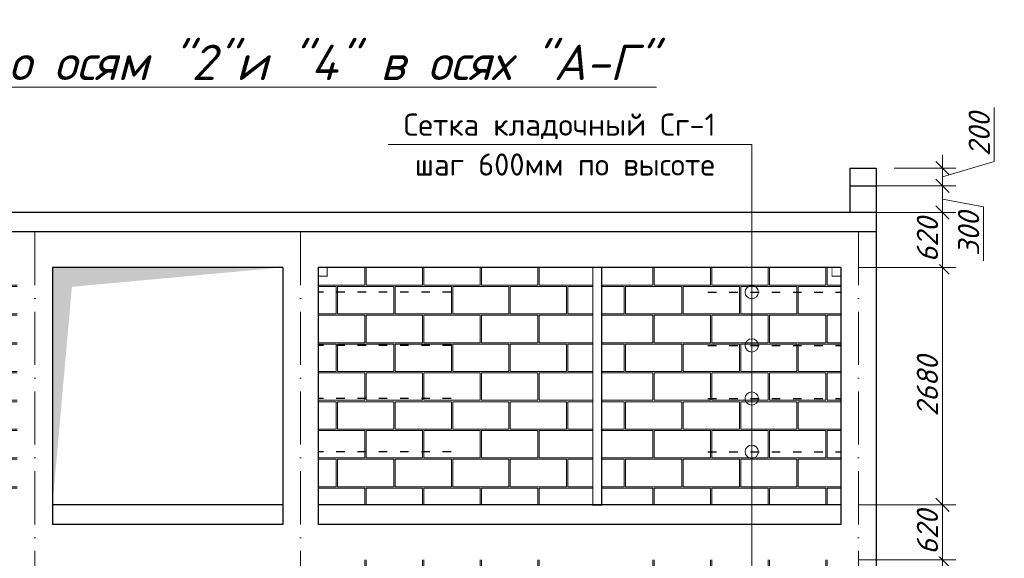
# Model space of a CAD drawing. Header units: millimetres. Extents: x 363306 to 7757304, y 1022887 to 1207196.
# Tile 250 of 256: x 1202031 to 1213146, y 1067769 to 1073847. Entities that reach past the tile are written whole.
import ezdxf

# ---------------------------------------------------------------- set-up
doc = ezdxf.new("R2010")
doc.units = ezdxf.units.MM
doc.linetypes.add('ACAD_ISO03W100', pattern=[30, 12, -18])
doc.linetypes.add('ACAD_ISO10W100', pattern=[18, 12, -3, 0, -3])
doc.layers.add('.', color=7, linetype='Continuous', lineweight=15)
doc.layers.add('0 @ 100', color=7, linetype='Continuous')
doc.styles.add('iso', font='isocpeur.TTF')
doc.styles.get("Standard").update_dxf_attribs({"font": 'isocpeui.ttf'})
doc.styles.add('ГОСТ 2.304', font='isocpeui.ttf')
doc.dimstyles.new('Санжар', dxfattribs={"dimtxt": 240, "dimasz": 200, "dimexe": 200, "dimexo": 200, "dimgap": 50, "dimtad": 1, "dimdec": 0, "dimtxsty": 'Standard', "dimblk": 'OBLIQUE', "dimcen": 2.5, "dimdle": 200, "dimclrd": 152, "dimclre": 152, "dimclrt": 152, "dimadec": 0, "dimazin": 0, "dimtfac": 1, "dimtdec": 0, "dimtmove": 0, "dimatfit": 3, "dimldrblk": 'OBLIQUE', "dimfxl": 0, "dimlwd": 0, "dimlwe": 0, "dimarcsym": 0})

# ---------------------------------------------------------------- blocks, each defined once
blk = doc.blocks.new('_Oblique')
at = {"color": 0, "linetype": 'ByBlock', "lineweight": -2}
blk.add_line((-0.5, -0.5), (0.5, 0.5), dxfattribs=at)
blk = doc.blocks.new('*D904')
at = {"lineweight": 0, "transparency": 16777216}
for p, q in [((1212448, 1064922), (1212448, 1067902)), ((1211501, 1067752), (1212598, 1067752)), ((1211501, 1065072), (1212598, 1065072))]:
    blk.add_line(p, q, dxfattribs=at)
at = {"layer": 'Defpoints', "color": 0, "lineweight": 25, "transparency": 16777216}
for p in [(1211301, 1067752), (1212448, 1067752), (1211301, 1065072)]:
    blk.add_point(p, dxfattribs=at)
at = {"lineweight": 0, "transparency": 16777216, "xscale": 150, "yscale": 150, "zscale": 150}
for p, rotation in [((1212448, 1067752), 90), ((1212448, 1065072), 270)]:
    blk.add_blockref('_Oblique', p, dxfattribs=dict(at, rotation=rotation))
at = {"lineweight": 0, "transparency": 16777216, "insert": (1212278, 1066412), "char_height": 240, "attachment_point": 5, "rotation": 90, "bg_fill": 3, "box_fill_scale": 1.1, "bg_fill_color": 256, "bg_fill_true_color": 13158600, "bg_fill_transparency": 0}
blk.add_mtext('2680', dxfattribs=at)
blk = doc.blocks.new('*D905')
at = {"lineweight": 0, "transparency": 16777216}
for p, q in [((1212448, 1067602), (1212448, 1068522)), ((1211501, 1068372), (1212598, 1068372)), ((1211501, 1067752), (1212598, 1067752))]:
    blk.add_line(p, q, dxfattribs=at)
at = {"layer": 'Defpoints', "color": 0, "lineweight": 25, "transparency": 16777216}
for p in [(1211301, 1068372), (1212448, 1068372), (1211301, 1067752)]:
    blk.add_point(p, dxfattribs=at)
at = {"lineweight": 0, "transparency": 16777216, "xscale": 150, "yscale": 150, "zscale": 150}
for p, rotation in [((1212448, 1068372), 90), ((1212448, 1067752), 270)]:
    blk.add_blockref('_Oblique', p, dxfattribs=dict(at, rotation=rotation))
at = {"lineweight": 0, "transparency": 16777216, "insert": (1212278, 1068062), "char_height": 240, "attachment_point": 5, "rotation": 90, "bg_fill": 3, "box_fill_scale": 1.1, "bg_fill_color": 256, "bg_fill_true_color": 13158600, "bg_fill_transparency": 0}
blk.add_mtext('620', dxfattribs=at)
blk = doc.blocks.new('*D906')
at = {"lineweight": 0, "transparency": 16777216}
for p, q in [((1212448, 1068522), (1212448, 1067602)), ((1211501, 1068372), (1212598, 1068372)), ((1211501, 1067752), (1212598, 1067752))]:
    blk.add_line(p, q, dxfattribs=at)
at = {"layer": 'Defpoints', "color": 0, "lineweight": 25, "transparency": 16777216}
for p in [(1211301, 1068372), (1211301, 1067752), (1212448, 1067752)]:
    blk.add_point(p, dxfattribs=at)
at = {"lineweight": 0, "transparency": 16777216, "xscale": 150, "yscale": 150, "zscale": 150}
for p, rotation in [((1212448, 1068372), 90), ((1212448, 1067752), 270)]:
    blk.add_blockref('_Oblique', p, dxfattribs=dict(at, rotation=rotation))
at = {"lineweight": 0, "transparency": 16777216, "insert": (1212278, 1068062), "char_height": 240, "attachment_point": 5, "rotation": 90, "bg_fill": 3, "box_fill_scale": 1.1, "bg_fill_color": 256, "bg_fill_true_color": 13158600, "bg_fill_transparency": 0}
blk.add_mtext('620', dxfattribs=at)
blk = doc.blocks.new('*D907')
at = {"lineweight": 0, "transparency": 16777216}
for p, q in [((1212448, 1067602), (1212448, 1068522)), ((1211501, 1068372), (1212598, 1068372)), ((1211501, 1067752), (1212598, 1067752))]:
    blk.add_line(p, q, dxfattribs=at)
at = {"layer": 'Defpoints', "color": 0, "lineweight": 25, "transparency": 16777216}
for p in [(1211301, 1068372), (1212448, 1068372), (1211301, 1067752)]:
    blk.add_point(p, dxfattribs=at)
at = {"lineweight": 0, "transparency": 16777216, "xscale": 150, "yscale": 150, "zscale": 150}
for p, rotation in [((1212448, 1068372), 90), ((1212448, 1067752), 270)]:
    blk.add_blockref('_Oblique', p, dxfattribs=dict(at, rotation=rotation))
at = {"lineweight": 0, "transparency": 16777216, "insert": (1212278, 1068062), "char_height": 240, "attachment_point": 5, "rotation": 90, "bg_fill": 3, "box_fill_scale": 1.1, "bg_fill_color": 256, "bg_fill_true_color": 13158600, "bg_fill_transparency": 0}
blk.add_mtext('620', dxfattribs=at)
blk = doc.blocks.new('*D908')
at = {"lineweight": 0, "transparency": 16777216}
for p, q in [((1212448, 1068222), (1212448, 1071202)), ((1211501, 1071052), (1212598, 1071052)), ((1211501, 1068372), (1212598, 1068372))]:
    blk.add_line(p, q, dxfattribs=at)
at = {"layer": 'Defpoints', "color": 0, "lineweight": 25, "transparency": 16777216}
for p in [(1211301, 1071052), (1212448, 1071052), (1211301, 1068372)]:
    blk.add_point(p, dxfattribs=at)
at = {"lineweight": 0, "transparency": 16777216, "xscale": 150, "yscale": 150, "zscale": 150}
for p, rotation in [((1212448, 1071052), 90), ((1212448, 1068372), 270)]:
    blk.add_blockref('_Oblique', p, dxfattribs=dict(at, rotation=rotation))
at = {"lineweight": 0, "transparency": 16777216, "insert": (1212278, 1069712), "char_height": 240, "attachment_point": 5, "rotation": 90, "bg_fill": 3, "box_fill_scale": 1.1, "bg_fill_color": 256, "bg_fill_true_color": 13158600, "bg_fill_transparency": 0}
blk.add_mtext('2680', dxfattribs=at)
blk = doc.blocks.new('*D909')
at = {"lineweight": 0, "transparency": 16777216}
for p, q in [((1212448, 1070902), (1212448, 1071822)), ((1211601, 1071672), (1212598, 1071672)), ((1211501, 1071052), (1212598, 1071052))]:
    blk.add_line(p, q, dxfattribs=at)
at = {"layer": 'Defpoints', "color": 0, "lineweight": 25, "transparency": 16777216}
for p in [(1211401, 1071672), (1212448, 1071672), (1211301, 1071052)]:
    blk.add_point(p, dxfattribs=at)
at = {"lineweight": 0, "transparency": 16777216, "xscale": 150, "yscale": 150, "zscale": 150}
for p, rotation in [((1212448, 1071672), 90), ((1212448, 1071052), 270)]:
    blk.add_blockref('_Oblique', p, dxfattribs=dict(at, rotation=rotation))
at = {"lineweight": 0, "transparency": 16777216, "insert": (1212278, 1071362), "char_height": 240, "attachment_point": 5, "rotation": 90, "bg_fill": 3, "box_fill_scale": 1.1, "bg_fill_color": 256, "bg_fill_true_color": 13158600, "bg_fill_transparency": 0}
blk.add_mtext('620', dxfattribs=at)
blk = doc.blocks.new('*D910')
at = {"lineweight": 0, "transparency": 16777216}
for p, q in [((1212448, 1071522), (1212448, 1072122)), ((1211601, 1071972), (1212598, 1071972)), ((1212448, 1071822), (1212913, 1071735)), ((1211601, 1071672), (1212598, 1071672)), ((1212913, 1071735), (1212913, 1071126))]:
    blk.add_line(p, q, dxfattribs=at)
at = {"layer": 'Defpoints', "color": 0, "lineweight": 25, "transparency": 16777216}
for p in [(1211401, 1071972), (1212448, 1071972), (1211401, 1071672)]:
    blk.add_point(p, dxfattribs=at)
at = {"lineweight": 0, "transparency": 16777216, "xscale": 150, "yscale": 150, "zscale": 150}
for p, rotation in [((1212448, 1071972), 90), ((1212448, 1071672), 270)]:
    blk.add_blockref('_Oblique', p, dxfattribs=dict(at, rotation=rotation))
at = {"lineweight": 0, "transparency": 16777216, "insert": (1212743, 1071430), "char_height": 240, "attachment_point": 5, "rotation": 90, "bg_fill": 3, "box_fill_scale": 1.1, "bg_fill_color": 256, "bg_fill_true_color": 13158600, "bg_fill_transparency": 0}
blk.add_mtext('300', dxfattribs=at)
blk = doc.blocks.new('*D911')
at = {"lineweight": 0, "transparency": 16777216}
for p, q in [((1213033, 1072247), (1213033, 1072857)), ((1212448, 1071822), (1212448, 1072322)), ((1212448, 1072072), (1213033, 1072247)), ((1211901, 1072172), (1212598, 1072172)), ((1211601, 1071972), (1212598, 1071972))]:
    blk.add_line(p, q, dxfattribs=at)
at = {"layer": 'Defpoints', "color": 0, "lineweight": 25, "transparency": 16777216}
for p in [(1211701, 1072172), (1212448, 1072172), (1211401, 1071972)]:
    blk.add_point(p, dxfattribs=at)
at = {"lineweight": 0, "transparency": 16777216, "xscale": 150, "yscale": 150, "zscale": 150}
for p, rotation in [((1212448, 1072172), 90), ((1212448, 1071972), 270)]:
    blk.add_blockref('_Oblique', p, dxfattribs=dict(at, rotation=rotation))
at = {"lineweight": 0, "transparency": 16777216, "insert": (1212863, 1072552), "char_height": 240, "attachment_point": 5, "rotation": 90, "bg_fill": 3, "box_fill_scale": 1.1, "bg_fill_color": 256, "bg_fill_true_color": 13158600, "bg_fill_transparency": 0}
blk.add_mtext('200', dxfattribs=at)

msp = doc.modelspace()

# ---------------------------------------------------------------- hatches: boundary and pattern name
at = {"layer": '.', "lineweight": 0, "true_color": 0xcd6928}
h = msp.add_hatch(dxfattribs=at)
h.set_pattern_fill('AR-B816C', color=32, scale=1.6)
h.set_pattern_definition([(0, (94033.1, -27093.48), (325.12, 325.12), [635, -15.24]), (0, (93707.98, -27078.24), (325.12, 325.12), [635, -15.24]), (90, (94033.1, -27093.48), (-325.12, 325.12), [-340.36, 309.88]), (90, (94017.86, -27093.48), (-325.12, 325.12), [-340.36, 309.88])])
h.paths.add_polyline_path([(1199001.054, 1071051.992), (1196201.054, 1071051.992), (1196201.054, 1070951.992), (1196101.054, 1070951.992), (1196101.054, 1068371.992), (1199001.054, 1068371.992)])
h.paths.add_polyline_path([(1202001.054, 1070951.992), (1201901.054, 1070951.992), (1201901.054, 1071051.992), (1199101.054, 1071051.992), (1199101.054, 1068371.992), (1202001.054, 1068371.992)])
h.paths.add_polyline_path([(1202001.054, 1067651.992), (1201901.054, 1067651.992), (1201901.054, 1067751.992), (1199101.054, 1067751.992), (1199101.054, 1065071.992), (1202001.054, 1065071.992)])
h.paths.add_polyline_path([(1199001.054, 1067751.992), (1196201.054, 1067751.992), (1196201.054, 1067651.992), (1196101.054, 1067651.992), (1196101.054, 1065071.992), (1199001.054, 1065071.992)])
h.paths.add_polyline_path([(1199001.054, 1064451.992), (1196201.054, 1064451.992), (1196201.054, 1064351.992), (1196101.054, 1064351.992), (1196101.054, 1061851.992), (1199001.054, 1061851.992)])
h.paths.add_polyline_path([(1202001.054, 1064351.992), (1201901.054, 1064351.992), (1201901.054, 1064451.992), (1199101.054, 1064451.992), (1199101.054, 1061851.992), (1202001.054, 1061851.992)])
h.paths.add_polyline_path([(1208501.054, 1064451.992), (1205501.054, 1064451.992), (1205501.054, 1064351.992), (1205401.054, 1064351.992), (1205401.054, 1061851.992), (1208501.054, 1061851.992)])
h.paths.add_polyline_path([(1211301.054, 1064351.992), (1211201.054, 1064351.992), (1211201.054, 1064451.992), (1208601.054, 1064451.992), (1208601.054, 1061851.992), (1211301.054, 1061851.992)])
h.paths.add_polyline_path([(1211301.054, 1067651.992), (1211201.054, 1067651.992), (1211201.054, 1067751.992), (1208601.054, 1067751.992), (1208601.054, 1065071.992), (1211301.054, 1065071.992)])
h.paths.add_polyline_path([(1208501.054, 1067751.992), (1205501.054, 1067751.992), (1205501.054, 1067651.992), (1205401.054, 1067651.992), (1205401.054, 1065071.992), (1208501.054, 1065071.992)])
h.paths.add_polyline_path([(1208501.054, 1071051.992), (1205501.054, 1071051.992), (1205501.054, 1070951.992), (1205401.054, 1070951.992), (1205401.054, 1068371.992), (1208501.054, 1068371.992)])
h.paths.add_polyline_path([(1211301.054, 1070951.992), (1211201.054, 1070951.992), (1211201.054, 1071051.992), (1208601.054, 1071051.992), (1208601.054, 1068371.992), (1211301.054, 1068371.992)])

# ---------------------------------------------------------------- linework, layer by layer
at = {"color": 18, "lineweight": 30, "true_color": 0x000000}
for p, q in [((1211401.054, 1072171.992), (1211701.054, 1072171.992)), ((1211401.054, 1072171.992), (1211401.054, 1071671.992)), ((1211401.054, 1071971.992), (1211701.054, 1071971.992))]:
    msp.add_line(p, q, dxfattribs=at)
at = {"lineweight": 30, "ltscale": 100}
for p, q in [((1211701.054, 1072171.992), (1211701.054, 1061851.992)), ((1211701.054, 1071671.992), (1195701.054, 1071671.992)), ((1211701.054, 1071451.992), (1195701.054, 1071451.992)), ((1202401.054, 1071051.992), (1202401.054, 1068151.992)), ((1205001.054, 1071051.992), (1202401.054, 1071051.992)), ((1205001.054, 1071051.992), (1205001.054, 1068151.992)), ((1205401.054, 1071051.992), (1205401.054, 1068151.992)), ((1211301.054, 1071051.992), (1205401.054, 1071051.992)), ((1211301.054, 1071051.992), (1211301.054, 1068151.992)), ((1205001.054, 1068371.992), (1202401.054, 1068371.992)), ((1211301.054, 1068371.992), (1205401.054, 1068371.992)), ((1205001.054, 1068151.992), (1202401.054, 1068151.992)), ((1211301.054, 1068151.992), (1205401.054, 1068151.992))]:
    msp.add_line(p, q, dxfattribs=at)
at = {"color": 1, "linetype": 'ACAD_ISO10W100', "lineweight": 9, "ltscale": 50}
for p, q in [((1202201.054, 1071451.992), (1202201.054, 1060056.978)), ((1205201.054, 1071451.992), (1205201.054, 1060056.978)), ((1211501.054, 1071451.992), (1211501.054, 1060056.978))]:
    msp.add_line(p, q, dxfattribs=at)
at = {"color": 5, "linetype": 'ACAD_ISO03W100', "lineweight": 30, "ltscale": 8}
for p, q in [((1206901.054, 1070771.992), (1205401.054, 1070771.992)), ((1209801.054, 1070771.992), (1211301.054, 1070771.992)), ((1206901.054, 1070171.992), (1205401.054, 1070171.992)), ((1209801.054, 1070171.992), (1211301.054, 1070171.992)), ((1206901.054, 1069571.992), (1205401.054, 1069571.992)), ((1209801.054, 1069571.992), (1211301.054, 1069571.992)), ((1206901.054, 1068971.992), (1205401.054, 1068971.992)), ((1209801.054, 1068971.992), (1211301.054, 1068971.992))]:
    msp.add_line(p, q, dxfattribs=at)
at = {"color": 1, "lineweight": 0, "ltscale": 100}
for points in [[(1210294.789, 1072437.795), (1206189.296, 1072437.795)], [(1210294.789, 1062451.992), (1210294.789, 1072437.795)]]:
    msp.add_lwpolyline(points, dxfattribs=at)
at = {"color": 116, "lineweight": 18, "true_color": 0x136734, "const_width": 10}
for points in [[(1205401.054, 1071051.992), (1205501.054, 1071051.992), (1205501.054, 1070951.992), (1205401.054, 1070951.992)], [(1211301.054, 1071051.992), (1211201.054, 1071051.992), (1211201.054, 1070951.992), (1211301.054, 1070951.992)]]:
    msp.add_lwpolyline(points, close=True, dxfattribs=at)
at = {"color": 6, "lineweight": 0, "const_width": 15}
msp.add_lwpolyline([(1208601.054, 1071051.992), (1208501.054, 1071051.992), (1208501.054, 1068371.992), (1208601.054, 1068371.992)], close=True, dxfattribs=at)
at = {"color": 1, "lineweight": 0, "ltscale": 100}
for centre in [(1210294.789, 1070771.992), (1210294.789, 1070771.992), (1210294.789, 1070171.992), (1210294.789, 1070171.992), (1210294.789, 1069571.992), (1210294.789, 1069571.992), (1210294.789, 1068971.992), (1210294.789, 1068971.992)]:
    msp.add_circle(centre, 75, dxfattribs=at)
at = {"color": 18, "lineweight": 30, "true_color": 0x000000}
msp.add_solid([(1202401.054, 1068371.992), (1202401.054, 1071051.992), (1202620.257, 1070832.789), (1205001.054, 1071051.992)], dxfattribs=at)

# ---------------------------------------------------------------- texts
at = {"color": 18, "lineweight": 0, "true_color": 0x000000, "insert": (1197530.792, 1073565.352), "char_height": 400, "width": 15937.26427, "attachment_point": 1}
msp.add_mtext('{\\LРазвертка стен по осям "2"и "4" в осях "A-Г"}', dxfattribs=at)
at = {"lineweight": 0, "ltscale": 100, "char_height": 250, "attachment_point": 1}
for s, insert, width in [('\\fISOCPEUR|b0|i0|c0|p34;\\W1.0000000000;\\T1.0000000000;\\o\\lСетка кладочный Сг-1 ', (1206364.296, 1072787.795), 3625), ('\\fISOCPEUR|b0|i0|c0|p34;\\W1.0000000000;\\T1.0000000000;\\o\\lшаг 600мм по высоте', (1206491.001, 1072337.795), 3525)]:
    msp.add_mtext(s, dxfattribs=dict(at, insert=insert, width=width))
at = {"layer": '0 @ 100', "color": 7, "insert": (761996.908, 1075986.433), "char_height": 318.940213, "width": 19697.5359, "attachment_point": 4, "style": 'ГОСТ 2.304'}
msp.add_mtext('\\pi5457.36288;{\\fISOCPEUR|b1|i1|c204|p34;Характеристика участка строительства:\\P\\pi0;\\P}Расчетная зимняя температура воздух 15 °С.\\PСкоростной напор ветра   - 38кг/м2.\\PВес снегового покрова    - 50кг/м2.\\PКлассификация зданий по функциональной пожарной опасности - Ф 4.1 \\PКоэффициент надежности по назначению - 0.95\\P\\P^IПроектом разработано подъёмник для мало мобильных граждан населения грузоподъемностью 250 кг. скоростью 0,25 см/с. Двери шахт подъёмника противопожарные с пределом огнестойкости El 30. Подъёмники оборудованы кабинами габаритами 1500х1500 мм, ширина дверей кабины обеспечивает проезд инвалидной коляски. Для экстренных случаев подъёмник оснащен дополнительным аккумулятором и механическим спуском для безопасного спуска пассажира в нулевую отметку. Так же в дверях подъёмника установлены замки датчики которые открываются с ключевыми картами, чтобы открыть двери подъёмника.\\P^IС внешней и внутренней стороны наружных стен предусмотрено обшивка из аквапанелей толщиной 12,5мм с утеплением из минераловатной ваты на кварцевой основе, А =0,040 Вт/мС, толщиной 100мм. (по теплотехническому расчету). Наружная отделка из органическое стекло.\\P^IПодрядчик обязан предоставить заказчику сертификаты соответствия и пожарной безопасности на фасадную систему и все применяемые в данной системе материалы и изделия.\\PКонструкции, изделия и материалы применены по действующим стандартам, ТУ, сертификатам. На путях эвакуации используются отделочные материалы, соответствующие требованиям п. 5.25 ШНК 2.01.02-04.\\PОтделка стен с внутренней стороны окраска водоэмульсионными красками светлых тонов. Во внутренней и наружной отделке использованы современные отделочные материалы используемые на территории Республики Узбекистан.\\P^IКрыша - скатная из металлических профилированных листов с полимерными покрытиями с обеих сторон толщ.0,55мм по металлическим конструкциям.\\P^IПо периметру наружных стен устраивается бетонная отмостка. Бетон кл.В 7,5 шириной 1000 мм, толщиной 50 мм по гравийному основанию толщиной 100 мм -150 мм.\\P^IВсе строительно-монтажные работы вести согласно указаний соответствующих строительных норм и проекта производства работ (П.П.Р.) на основании ШНК 3.01.01 - 03 и КМК 3.01.02 - 00.', dxfattribs=at)

# ---------------------------------------------------------------- next in the draw order: dimensions: what is measured, and where the dimension line sits
at = {"color": 18, "lineweight": 0, "true_color": 0x000000}
dim = msp.add_linear_dim(base=(1212448.089, 1067751.992), p1=(1211301.054, 1065071.992), p2=(1211301.054, 1067751.992), angle=90, dimstyle='Санжар', override={"dimasz": 150, "dimexe": 150, "dimdle": 150, "dimclrd": 256, "dimclre": 256, "dimclrt": 256, "dimtmove": 1, "dimfxl": 0.18, "dimtfill": 1, "dimarcsym": 2}, dxfattribs=at)
dim.commit()
dim.dimension.update_dxf_attribs({"geometry": '*D904', "text_midpoint": (1212278.089, 1066411.992)})

# ---------------------------------------------------------------- next in the draw order: dimensions: what is measured, and where the dimension line sits
dim = msp.add_linear_dim(base=(1212448.089, 1068371.992), p1=(1211301.054, 1067751.992), p2=(1211301.054, 1068371.992), angle=90, dimstyle='Санжар', override={"dimasz": 150, "dimexe": 150, "dimdle": 150, "dimclrd": 256, "dimclre": 256, "dimclrt": 256, "dimtmove": 1, "dimfxl": 0.18, "dimtfill": 1, "dimarcsym": 2}, dxfattribs=at)
dim.commit()
dim.dimension.update_dxf_attribs({"geometry": '*D905', "text_midpoint": (1212278.089, 1068061.992)})

# ---------------------------------------------------------------- next in the draw order: dimensions: what is measured, and where the dimension line sits
dim = msp.add_linear_dim(base=(1212448.089, 1067751.992), p1=(1211301.054, 1068371.992), p2=(1211301.054, 1067751.992), angle=90, dimstyle='Санжар', override={"dimasz": 150, "dimexe": 150, "dimdle": 150, "dimclrd": 256, "dimclre": 256, "dimclrt": 256, "dimtmove": 1, "dimfxl": 0.18, "dimtfill": 1, "dimarcsym": 2}, dxfattribs=at)
dim.commit()
dim.dimension.update_dxf_attribs({"geometry": '*D906', "text_midpoint": (1212278.089, 1068061.992)})

# ---------------------------------------------------------------- next in the draw order: dimensions: what is measured, and where the dimension line sits
dim = msp.add_linear_dim(base=(1212448.089, 1068371.992), p1=(1211301.054, 1067751.992), p2=(1211301.054, 1068371.992), angle=90, dimstyle='Санжар', override={"dimasz": 150, "dimexe": 150, "dimdle": 150, "dimclrd": 256, "dimclre": 256, "dimclrt": 256, "dimtmove": 1, "dimfxl": 0.18, "dimtfill": 1, "dimarcsym": 2}, dxfattribs=at)
dim.commit()
dim.dimension.update_dxf_attribs({"geometry": '*D907', "text_midpoint": (1212278.089, 1068061.992)})

# ---------------------------------------------------------------- next in the draw order: dimensions: what is measured, and where the dimension line sits
dim = msp.add_linear_dim(base=(1212448.089, 1071051.992), p1=(1211301.054, 1068371.992), p2=(1211301.054, 1071051.992), angle=90, dimstyle='Санжар', override={"dimasz": 150, "dimexe": 150, "dimdle": 150, "dimclrd": 256, "dimclre": 256, "dimclrt": 256, "dimtmove": 1, "dimfxl": 0.18, "dimtfill": 1, "dimarcsym": 2}, dxfattribs=at)
dim.commit()
dim.dimension.update_dxf_attribs({"geometry": '*D908', "text_midpoint": (1212278.089, 1069711.992)})

# ---------------------------------------------------------------- next in the draw order: texts
at = {"lineweight": 9, "insert": (1135366.415, 1069084.434), "char_height": 300, "width": 5098.88054, "attachment_point": 1, "style": 'iso'}
msp.add_mtext('\\pi342.876;{\\LГоризонтальная} \\P\\pi840.831;сетка ГС-2', dxfattribs=at)

# ---------------------------------------------------------------- next in the draw order: dimensions: what is measured, and where the dimension line sits
at = {"color": 18, "lineweight": 0, "true_color": 0x000000}
dim = msp.add_linear_dim(base=(1212448.089, 1071671.992), p1=(1211301.054, 1071051.992), p2=(1211401.054, 1071671.992), angle=90, dimstyle='Санжар', override={"dimasz": 150, "dimexe": 150, "dimdle": 150, "dimclrd": 256, "dimclre": 256, "dimclrt": 256, "dimtmove": 1, "dimfxl": 0.18, "dimtfill": 1, "dimarcsym": 2}, dxfattribs=at)
dim.commit()
dim.dimension.update_dxf_attribs({"geometry": '*D909', "text_midpoint": (1212278.089, 1071361.992)})

# ---------------------------------------------------------------- next in the draw order: dimensions: what is measured, and where the dimension line sits
dim = msp.add_linear_dim(base=(1212448.089, 1071971.992), p1=(1211401.054, 1071671.992), p2=(1211401.054, 1071971.992), angle=90, dimstyle='Санжар', override={"dimasz": 150, "dimexe": 150, "dimdle": 150, "dimclrd": 256, "dimclre": 256, "dimclrt": 256, "dimtmove": 1, "dimfxl": 0.18, "dimtfill": 1, "dimarcsym": 2}, dxfattribs=at)
dim.commit()
dim.dimension.update_dxf_attribs({"geometry": '*D910', "text_midpoint": (1212913.089, 1071685.352), "dimtype": 160})

# ---------------------------------------------------------------- next in the draw order: dimensions: what is measured, and where the dimension line sits
dim = msp.add_linear_dim(base=(1212448.089, 1072171.992), p1=(1211401.054, 1071971.992), p2=(1211701.054, 1072171.992), angle=90, dimstyle='Санжар', override={"dimasz": 150, "dimexe": 150, "dimdle": 150, "dimclrd": 256, "dimclre": 256, "dimclrt": 256, "dimtmove": 1, "dimfxl": 0.18, "dimtfill": 1, "dimarcsym": 2}, dxfattribs=at)
dim.commit()
dim.dimension.update_dxf_attribs({"geometry": '*D911', "text_midpoint": (1212863.089, 1072297.492)})

# ---------------------------------------------------------------- next in the draw order: texts
at = {"lineweight": 9, "insert": (1135481.247, 1074142.755, 0), "char_height": 300, "width": 5098.88054, "attachment_point": 1, "style": 'iso'}
msp.add_mtext('\\pi457.168;{\\LГоризонтальная} \\P\\pi1088.684;сетка ГС-1', dxfattribs=at)

doc.saveas('drawing.dxf')
